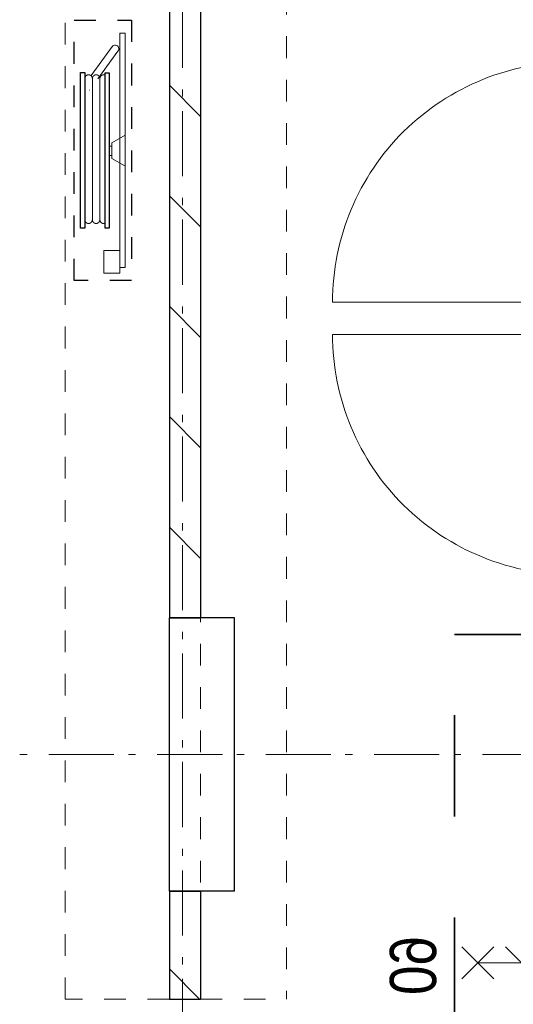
# Model space of a CAD drawing. Header units: millimetres. Extents: x 274596 to 660162, y 141333 to 298920.
# Tile 95 of 165: x 416550 to 418446, y 245601 to 249383. Entities that reach past the tile are written whole.
import ezdxf

# ---------------------------------------------------------------- set-up
doc = ezdxf.new("R2010")
doc.units = ezdxf.units.MM
doc.header["$LTSCALE"] = 400
doc.header["$PDMODE"] = 3
doc.header["$PDSIZE"] = 15
for name, pattern in [('STYLE_01', [0.416641, 0.208282, -0.208359]), ('STYLE_02', [0.694427, 0.486069, -0.208359]), ('STYLE_06', [1.041641, 0.625, -0.208282, 0.069427, -0.138931]), ('STYLE_22', [1.944444, 0.972222, -0.972222])]:
    doc.linetypes.add(name, pattern=pattern)
for name, color, linetype, lineweight in [('BA-Brandveiligheid', 7, 'Continuous', 15), ('Binnenkozijnen', 140, 'Continuous', 15), ('Fragmentaanduiding', 1, 'STYLE_22', 35), ('mat-afdichting', 9, 'Continuous', 5), ('mat-aluminium', 140, 'Continuous', 15), ('mat-beton (ihwg)', 5, 'Continuous', 25), ('mat-kalkzandsteen', 5, 'Continuous', 25), ('mat-multiplex-hor', 140, 'Continuous', 15), ('mat-spuitwerk_marmo', 43, 'STYLE_02', 20), ('mat-staal', 5, 'Continuous', 25), ('None', 7, 'Continuous', 9)]:
    doc.layers.add(name, color=color, linetype=linetype, lineweight=lineweight)
doc.styles.add('Arial Narrow', font='ARIALN.TTF', dxfattribs={"height": 222.25})

# ---------------------------------------------------------------- blocks, each defined once
blk = doc.blocks.new('*U321')
at = {"layer": 'None', "color": 43, "linetype": 'Continuous', "lineweight": 9}
for p, q in [((43161.1, -28854), (43171.1, -28820.2)), ((43161.1, -28820.2), (43171.1, -28854))]:
    blk.add_line(p, q, dxfattribs=at)
blk.add_lwpolyline([(43161.1, -28820.2), (43171.1, -28820.2), (43171.1, -28854), (43161.1, -28854)], close=True, dxfattribs=at)
blk = doc.blocks.new('*X322')
at = {"layer": 'None', "lineweight": 25}
blk.add_line((43171.1, -28812.4), (43172, -28811.5), dxfattribs=at)
blk = doc.blocks.new('*U323')
at = {"layer": 'None', "color": 43, "linetype": 'Continuous', "lineweight": 9}
for p, q in [((44125.1, -28854), (44115.1, -28819.2)), ((44125.1, -28819.2), (44115.1, -28854))]:
    blk.add_line(p, q, dxfattribs=at)
blk.add_lwpolyline([(44115.1, -28819.2), (44125.1, -28819.2), (44125.1, -28854), (44115.1, -28854)], close=True, dxfattribs=at)
blk = doc.blocks.new('*X324')
at = {"layer": 'None', "lineweight": 9}
blk.add_line((44112.3, -28861.1), (44114.6, -28858.8), dxfattribs=at)
blk = doc.blocks.new('*U325')
at = {"layer": 'mat-afdichting', "lineweight": 5}
for points in [[(43196.1, -28857.6), (43184.1, -28857.6), (43184.1, -28855.4), (43196.1, -28855.4)], [(44090.1, -28857.6), (44102.1, -28857.6), (44102.1, -28855.4), (44090.1, -28855.4)]]:
    blk.add_lwpolyline(points, close=True, dxfattribs=at)
at = {"layer": 'mat-aluminium', "lineweight": 15}
blk.add_lwpolyline([(44111.1, -28841.1), (44115.1, -28841.1), (44115.1, -28826.1), (44111.1, -28826.1)], close=True, dxfattribs=at)
at = {"layer": 'mat-multiplex-hor', "lineweight": 15, "flags": 128}
for points in [[(44099.1, -28840.1), (44105.1, -28840.1), (44106, -28821.6), (43180.2, -28821.6), (43181.3, -28840.1), (43188.9, -28840.1)], [(43188.9, -28843.1), (43181.5, -28843.1), (43182.3, -28855.4), (43210.3, -28855.4), (43210.3, -28861.6), (44082.1, -28861.6), (44082.1, -28855.4), (44104.4, -28855.4), (44105, -28843.1), (44099.1, -28843.1)]]:
    blk.add_lwpolyline(points, dxfattribs=at)
at = {"layer": 'mat-spuitwerk_marmo', "lineweight": 20}
blk.add_circle((43183.1, -28809.3), 4, dxfattribs=at)
at = {"layer": 'mat-staal', "lineweight": 5, "flags": 128}
for points in [[(43176.1, -28861.6, -0.414214), (43171.1, -28856.6), (43171.1, -28813.2), (43171.1, -28811.5), (43175.1, -28811.5), (43175.1, -28813.2), (43175.1, -28856.6), (43175.1, -28856.6, 0.414214), (43176.1, -28857.6), (43201.1, -28857.6), (43201.1, -28861.6)], [(44110.1, -28861.6, 0.414214), (44115.1, -28856.6), (44115.1, -28813.2), (44115.1, -28811.5), (44111.1, -28811.5), (44111.1, -28813.2), (44111.1, -28856.6), (44111.1, -28856.6, -0.414214), (44110.1, -28857.6), (44085.1, -28857.6), (44085.1, -28861.6)]]:
    blk.add_lwpolyline(points, format="xyb", close=True, dxfattribs=at)
at = {"layer": 'None', "color": 43, "linetype": 'Continuous', "lineweight": 9}
blk.add_line((43183.1, -28809.3), (43183.1, -27886.7), dxfattribs=at)
for points in [[(43177.6, -28855.3), (43175.2, -28855.3), (43175.2, -28808.2), (43177.6, -28808.2)], [(43188.2, -28811.8), (43190, -28813.4), (43182.7, -28821.8), (43184.4, -28854.8), (43181.9, -28854.9), (43180.2, -28821)]]:
    blk.add_lwpolyline(points, close=True, dxfattribs=at)
at = {"layer": 'None', "color": 92, "linetype": 'Continuous', "lineweight": 25, "flags": 128}
for points in [[(43186.3, -28840.4), (43181.3, -28840.4), (43181.3, -28842.4)], [(43181.3, -28842.4), (43186.3, -28842.4)], [(44105.1, -28840.4), (44100.1, -28840.4), (44100.1, -28842.4)], [(44100.1, -28842.4), (44105.1, -28842.4)]]:
    blk.add_lwpolyline(points, dxfattribs=at)
at = {"layer": 'None', "color": 140, "linetype": 'Continuous', "lineweight": 15}
blk.add_circle((43183.1, -28809.3), 8, dxfattribs=at)
at = {"layer": 'None', "color": 43, "linetype": 'Continuous', "lineweight": 9}
blk.add_arc((43183.1, -28809.3), 922.6, 359.2903, 90, dxfattribs=at)
at = {"layer": 'None', "color": 8, "linetype": 'Continuous', "lineweight": 5}
for p in [(43172.1, -28810), (44114.2, -28810), (43161.1, -28827.6), (44125.1, -28827.6), (44125.1, -28857.6)]:
    blk.add_point(p, dxfattribs=at)
at = {"layer": 'mat-staal'}
for name in ['*X322', '*X324']:
    blk.add_blockref(name, (0, 0), dxfattribs=at)
at = {"layer": 'None', "color": 7}
for name in ['*U321', '*U323']:
    blk.add_blockref(name, (0, 0), dxfattribs=at)
blk = doc.blocks.new('*U326')
at = {"layer": 'None', "color": 43, "linetype": 'Continuous', "lineweight": 9}
for p, q in [((43081.1, -28854), (43071.1, -28820.2)), ((43081.1, -28820.2), (43071.1, -28854))]:
    blk.add_line(p, q, dxfattribs=at)
blk.add_lwpolyline([(43071.1, -28820.2), (43081.1, -28820.2), (43081.1, -28854), (43071.1, -28854)], close=True, dxfattribs=at)
blk = doc.blocks.new('*U327')
at = {"layer": 'None', "color": 43, "linetype": 'Continuous', "lineweight": 9}
for p, q in [((42117.1, -28854), (42127.1, -28819.2)), ((42117.1, -28819.2), (42127.1, -28854))]:
    blk.add_line(p, q, dxfattribs=at)
blk.add_lwpolyline([(42117.1, -28819.2), (42127.1, -28819.2), (42127.1, -28854), (42117.1, -28854)], close=True, dxfattribs=at)
blk = doc.blocks.new('*X328')
at = {"layer": 'None', "lineweight": 9}
blk.add_line((42131.9, -28861.6), (42135.9, -28857.6), dxfattribs=at)
blk = doc.blocks.new('*U329')
at = {"layer": 'mat-afdichting', "lineweight": 5}
for points in [[(42152.1, -28857.6), (42140.1, -28857.6), (42140.1, -28855.4), (42152.1, -28855.4)], [(43046.1, -28857.6), (43058.1, -28857.6), (43058.1, -28855.4), (43046.1, -28855.4)]]:
    blk.add_lwpolyline(points, close=True, dxfattribs=at)
at = {"layer": 'mat-aluminium', "lineweight": 15}
blk.add_lwpolyline([(42131.1, -28841.1), (42127.1, -28841.1), (42127.1, -28826.1), (42131.1, -28826.1)], close=True, dxfattribs=at)
at = {"layer": 'mat-multiplex-hor', "lineweight": 15, "flags": 128}
for points in [[(42143.1, -28840.1), (42137.1, -28840.1), (42136.2, -28821.6), (43062, -28821.6), (43060.9, -28840.1), (43053.4, -28840.1)], [(43053.4, -28843.1), (43060.7, -28843.1), (43059.9, -28855.4), (43031.9, -28855.4), (43031.9, -28861.6), (42160.1, -28861.6), (42160.1, -28855.4), (42137.9, -28855.4), (42137.2, -28843.1), (42143.1, -28843.1)]]:
    blk.add_lwpolyline(points, dxfattribs=at)
at = {"layer": 'mat-spuitwerk_marmo', "lineweight": 20}
blk.add_circle((43059.1, -28809.3), 4, dxfattribs=at)
at = {"layer": 'mat-staal', "lineweight": 5, "flags": 128}
for points in [[(42132.1, -28861.6, -0.414214), (42127.1, -28856.6), (42127.1, -28813.2), (42127.1, -28811.5), (42131.1, -28811.5), (42131.1, -28813.2), (42131.1, -28856.6), (42131.1, -28856.6, 0.414214), (42132.1, -28857.6), (42157.1, -28857.6), (42157.1, -28861.6)], [(43066.1, -28861.6, 0.414214), (43071.1, -28856.6), (43071.1, -28813.2), (43071.1, -28811.5), (43067.1, -28811.5), (43067.1, -28813.2), (43067.1, -28856.6), (43067.1, -28856.6, -0.414214), (43066.1, -28857.6), (43041.1, -28857.6), (43041.1, -28861.6)]]:
    blk.add_lwpolyline(points, format="xyb", close=True, dxfattribs=at)
at = {"layer": 'None', "color": 43, "linetype": 'Continuous', "lineweight": 9}
blk.add_line((43059.1, -28809.3), (43059.1, -27886.7), dxfattribs=at)
for points in [[(43054.1, -28811.8), (43052.2, -28813.4), (43059.6, -28821.8), (43057.9, -28854.8), (43060.3, -28854.9), (43062, -28821)], [(43064.6, -28855.3), (43067, -28855.3), (43067, -28808.2), (43064.6, -28808.2)]]:
    blk.add_lwpolyline(points, close=True, dxfattribs=at)
at = {"layer": 'None', "color": 92, "linetype": 'Continuous', "lineweight": 25, "flags": 128}
for points in [[(42137.2, -28840.4), (42142.2, -28840.4), (42142.2, -28842.4)], [(42142.2, -28842.4), (42137.2, -28842.4)], [(43056, -28840.4), (43061, -28840.4), (43061, -28842.4)], [(43061, -28842.4), (43056, -28842.4)]]:
    blk.add_lwpolyline(points, dxfattribs=at)
at = {"layer": 'None', "color": 140, "linetype": 'Continuous', "lineweight": 15}
blk.add_circle((43059.1, -28809.3), 8, dxfattribs=at)
at = {"layer": 'None', "color": 43, "linetype": 'Continuous', "lineweight": 9}
blk.add_arc((43059.1, -28809.3), 922.6, 90, 180.7097, dxfattribs=at)
at = {"layer": 'None', "color": 8, "linetype": 'Continuous', "lineweight": 5}
for p in [(42128.1, -28810), (43070.1, -28810), (42117.1, -28827.6), (43081.1, -28827.6), (42117.1, -28857.6)]:
    blk.add_point(p, dxfattribs=at)
at = {"layer": 'mat-staal'}
blk.add_blockref('*X328', (0, 0), dxfattribs=at)
at = {"layer": 'None', "color": 7}
for name in ['*U327', '*U326']:
    blk.add_blockref(name, (0, 0), dxfattribs=at)
blk = doc.blocks.new('*U332')
at = {"layer": 'None', "color": 7}
for name in ['*U329', '*U325']:
    blk.add_blockref(name, (0, 0), dxfattribs=at)
blk = doc.blocks.new('*U342')
at = {"layer": 'None', "color": 7}
blk.add_blockref('*U332', (0, 0), dxfattribs=at)
blk = doc.blocks.new('060min zelfsluitend Y')
at = {"layer": 'BA-Brandveiligheid', "color": 7, "linetype": 'Continuous', "lineweight": 15}
for p, q in [((-61.7, 476.8), (61.7, 353.3)), ((61.7, 476.8), (-61.7, 353.3)), ((-61.7, -483.6), (61.7, -360.2)), ((61.7, -483.6), (-61.7, -360.2))]:
    blk.add_line(p, q, dxfattribs=at)
at = {"layer": 'None', "color": 7, "linetype": 'Continuous', "lineweight": 15}
for p, q in [((0, -421.9), (0, 415)), ((61.7, 185.2), (-61.7, 308.7)), ((61.7, 185.2), (-61.7, 61.7)), ((61.7, -61.7), (-61.7, 61.7)), ((61.7, -61.7), (-61.7, -185.2)), ((61.7, -308.7), (-61.7, -185.2))]:
    blk.add_line(p, q, dxfattribs=at)
at = {"layer": 'BA-Brandveiligheid', "color": 43, "insert": (-102.6, 752.9), "char_height": 177.8, "attachment_point": 1, "style": 'Arial Narrow'}
blk.add_mtext('60', dxfattribs=at)
blk = doc.blocks.new('*X1063')
at = {"layer": 'None', "lineweight": 9}
for p, q in [((42199.3, -27380), (42319.3, -27260)), ((42623.6, -27380), (42743.6, -27260)), ((43047.8, -27380), (43167.8, -27260)), ((43472.1, -27380), (43592.1, -27260)), ((43896.4, -27380), (44016.4, -27260)), ((44320.6, -27380), (44440.6, -27260)), ((44744.9, -27380), (44864.9, -27260))]:
    blk.add_line(p, q, dxfattribs=at)
blk = doc.blocks.new('*U146')
at = {"layer": 'None', "color": 253, "linetype": 'Continuous', "lineweight": 5}
for p, q in [((96.625, -278), (96.625, 266)), ((125.704, -278), (125.704, 266)), ((50.42, -31.849), (50.42, 29))]:
    blk.add_line(p, q, dxfattribs=at)
at = {"layer": 'None', "color": 140, "linetype": 'Continuous', "lineweight": 15}
for p, q in [((50.42, 29), (1.453, 57.31)), ((0, -61), (50.42, -31.849))]:
    blk.add_line(p, q, dxfattribs=at)
at = {"layer": 'None', "color": 92, "linetype": 'Continuous', "lineweight": 25}
for points in [[(60.916, 296), (76.476, 296), (76.476, -300), (60.916, -300)], [(154.785, 296), (171.344, 296), (171.344, -302), (154.785, -302)]]:
    blk.add_lwpolyline(points, close=True, dxfattribs=at)
at = {"layer": 'None', "color": 253, "linetype": 'Continuous', "lineweight": 5}
blk.add_lwpolyline([(50.929, 18), (60.916, 18), (60.916, -18), (50.929, -18)], close=True, dxfattribs=at)
for points, knots in [([(96.866, 264), (96.866, 268.997), (93.792, 272.9335), (90.718, 276.87), (85.875, 278.0735), (81.032, 279.277), (76.476, 277.238)], [0, 0, 0, 0.333549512, 0.333549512, 0.666828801, 0.666828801, 1, 1, 1]), ([(125.825, 264), (125.825, 267.886), (123.8855, 271.2505), (121.946, 274.615), (118.586, 276.5575), (115.226, 278.5), (107.466, 278.5), (104.106, 276.5575), (100.746, 274.615), (98.806, 271.2505), (96.866, 267.886), (96.866, 264)], [0, 0, 0, 0.166769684, 0.166769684, 0.333423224, 0.333423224, 0.499994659, 0.666566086, 0.666566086, 0.833226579, 0.833226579, 1, 1, 1]), ([(154.785, 264), (154.785, 267.886), (152.845, 271.2505), (150.905, 274.615), (147.5455, 276.5575), (144.186, 278.5), (140.306, 278.5), (136.426, 278.5), (133.066, 276.5575), (129.706, 274.615), (127.7655, 271.2505), (125.825, 267.886), (125.825, 264)], [0, 0, 0, 0.166772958, 0.166772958, 0.333424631, 0.333424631, 0.499985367, 0.499985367, 0.666556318, 0.666556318, 0.833223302, 0.833223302, 1, 1, 1]), ([(76.477, -291.432), (81.039, -293.343), (85.8175, -292.072), (90.596, -290.801), (93.6105, -286.876), (96.625, -282.951), (96.625, -278)], [0, 0, 0, 0.333165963, 0.333165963, 0.666458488, 0.666458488, 1, 1, 1]), ([(96.625, -278), (96.625, -281.901), (98.573, -285.2795), (100.521, -288.658), (103.895, -290.609), (107.269, -292.56), (111.165, -292.56), (115.061, -292.56), (118.435, -290.609), (121.809, -288.658), (123.7565, -285.2795), (125.704, -281.901), (125.704, -278)], [0, 0, 0, 0.166754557, 0.166754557, 0.333426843, 0.333426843, 0.500005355, 0.500005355, 0.666583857, 0.666583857, 0.833249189, 0.833249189, 1, 1, 1]), ([(125.704, -278), (125.704, -281.901), (127.6525, -285.2795), (129.601, -288.658), (132.975, -290.609), (136.349, -292.56), (140.245, -292.56), (144.141, -292.56), (147.5145, -290.609), (150.888, -288.658), (152.836, -285.2795), (154.784, -281.901), (154.784, -278)], [0, 0, 0, 0.166757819, 0.166757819, 0.333436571, 0.333436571, 0.500014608, 0.500014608, 0.666582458, 0.666582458, 0.833245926, 0.833245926, 1, 1, 1])]:
    blk.add_open_spline(points, degree=2, knots=knots, dxfattribs=at)
blk = doc.blocks.new('BSH OB')
at = {"layer": 'None', "color": 253, "linetype": 'Continuous', "lineweight": 5}
for p, q in [((135.277, -233.0824), (136.142, -233.8294)), ((27.7468, -383.0008), (105.0969, -276.5164)), ((130.6676, -289.4337), (48.7568, -402.0618))]:
    blk.add_line(p, q, dxfattribs=at)
at = {"layer": 'None', "color": 92, "linetype": 'STYLE_01', "lineweight": 25}
blk.add_lwpolyline([(-24.328, 498), (195.672, 498), (195.672, -502), (-24.328, -502)], close=True, dxfattribs=at)
at = {"layer": 'None', "color": 140, "linetype": 'Continuous', "lineweight": 15}
for points in [[(20, 469.75), (82, 469.75), (82, 382.75), (20, 382.75)], [(0, 448), (20, 448), (20, -452), (0, -452)]]:
    blk.add_lwpolyline(points, close=True, dxfattribs=at)
at = {"layer": 'None', "color": 9, "linetype": 'Continuous', "lineweight": 5}
blk.add_arc((38.2528, -392.5302), 14.184, 137.7906009, 325.7709231, dxfattribs=at)
at = {"layer": 'None', "color": 7}
blk.add_blockref('*U146', (0, 0), dxfattribs=at)
blk = doc.blocks.new('*X1377')
at = {"layer": 'None', "lineweight": 9}
blk.add_line((40506.1, -27376.2), (40622.3, -27260), dxfattribs=at)

msp = doc.modelspace()

# ---------------------------------------------------------------- linework, layer by layer
at = {"layer": 'Binnenkozijnen', "color": 140, "linetype": 'STYLE_01', "lineweight": 15}
for p, q in [((416724.41069, 245620.42983), (416724.41069, 249985.42983)), ((417124.41069, 245620.42983), (417124.41069, 249985.42983)), ((417244.41069, 249985.42983), (417244.41069, 245620.42983)), ((417574.41069, 249985.42983), (417574.41069, 245620.42983)), ((417124.41069, 245620.42983), (416724.41069, 245620.42983)), ((417244.41069, 245620.42983), (417574.41069, 245620.42983))]:
    msp.add_line(p, q, dxfattribs=at)
at = {"layer": 'Fragmentaanduiding', "lineweight": 35}
msp.add_lwpolyline([(418219.57755, 243211.42983), (418219.57755, 247021.42983), (425439.57755, 247021.42983), (425439.57755, 243211.42983)], close=True, dxfattribs=at)
at = {"layer": 'mat-beton (ihwg)', "lineweight": 25}
for p, q in [((417374.41069, 247085.42983), (417124.41069, 247085.42983)), ((417124.41069, 246035.42983), (417124.41069, 247085.42983)), ((417374.41069, 246035.42983), (417374.41069, 247085.42983)), ((417374.41069, 246035.42983), (417124.41069, 246035.42983))]:
    msp.add_line(p, q, dxfattribs=at)
at = {"layer": 'mat-kalkzandsteen', "lineweight": 25}
for p, q in [((417124.41069, 249985.42983), (417124.41069, 247085.42983)), ((417244.41069, 249985.42983), (417244.41069, 247085.42983)), ((417124.41069, 247085.42983), (417244.41069, 247085.42983)), ((417124.41069, 246035.42983), (417124.41069, 245620.42983)), ((417124.41069, 246035.42983), (417244.41069, 246035.42983)), ((417244.41069, 246035.42983), (417244.41069, 245620.42983)), ((417124.41069, 245620.42983), (417244.41069, 245620.42983))]:
    msp.add_line(p, q, dxfattribs=at)
at = {"layer": 'None', "color": 43, "linetype": 'STYLE_06', "lineweight": 9}
for p, q in [((417174.41069, 267364.37046), (417174.41069, 233644.46983)), ((426494.41069, 246560.42983), (394248.77683, 246560.42983))]:
    msp.add_line(p, q, dxfattribs=at)

# ---------------------------------------------------------------- block references
at = {"layer": 'mat-kalkzandsteen', "rotation": 90}
for name in ['*X1063', '*X1377']:
    msp.add_blockref(name, (389864.41069, 205114.37046), dxfattribs=at)
at = {"layer": 'None', "color": 7}
for name, p, rotation in [('*U342', (389864.41069, 205114.37046), 90), ('BSH OB', (416954.41069, 248878.42983), 180)]:
    msp.add_blockref(name, p, dxfattribs=dict(at, rotation=rotation))
at = {"layer": 'None', "color": 7, "xscale": -1, "rotation": 90}
msp.add_blockref('060min zelfsluitend Y', (418724.41069, 245760.42983), dxfattribs=at)

doc.saveas('drawing.dxf')
